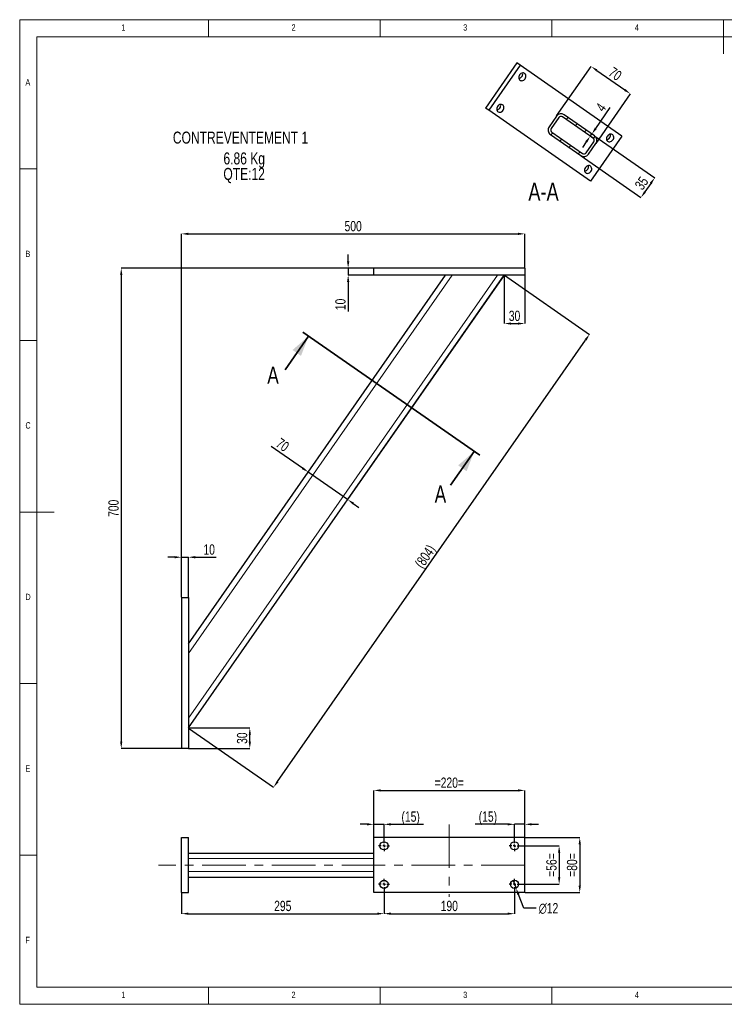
# Model space of a CAD drawing. Header units: millimetres. Extents: x 5 to 415, y 5 to 292.
# Tile 1 of 2: x 5 to 210, y 5 to 292. Entities that reach past the tile are written whole.
import ezdxf

# ---------------------------------------------------------------- set-up
doc = ezdxf.new("R2010")
doc.units = ezdxf.units.MM
doc.header["$PDSIZE"] = -1
doc.linetypes.add('CENTERX2', pattern=[20.32, 12.7, -2.54, 2.54, -2.54])
for name, color, linetype in [('COTES', 1, 'Continuous'), ('NOTES', 6, 'Continuous'), ('TRAIT-FINS', 9, 'Continuous'), ('TRAIT-MIXTES', 3, 'CENTERX2')]:
    doc.layers.add(name, color=color, linetype=linetype)
doc.layers.add('TRAIT-FORT', color=4, linetype='Continuous', lineweight=25)
doc.styles.add('SLDTEXTSTYLE0', font='TXT', dxfattribs={"width": 0.75})
doc.dimstyles.new('SLDDIMSTYLE0', dxfattribs={"dimtxt": 3, "dimasz": 2, "dimexe": 0, "dimexo": 0.0625, "dimgap": 0.75, "dimtad": 1, "dimlfac": 5, "dimrnd": 1e-09, "dimzin": 12, "dimdsep": 46, "dimtxsty": 'SLDTEXTSTYLE0', "dimsah": 1, "dimcen": 0.09, "dimadec": 0, "dimazin": 3, "dimtfac": 1, "dimtmove": 0, "dimatfit": 0, "dimfxl": 1, "dimfrac": 2, "dimtolj": 1, "dimtzin": 12, "dimarcsym": 0})
doc.dimstyles.new('SLDDIMSTYLE1', dxfattribs={"dimtxt": 3, "dimasz": 2, "dimexe": 0, "dimexo": 0.0625, "dimgap": 0.75, "dimtad": 1, "dimlfac": 5, "dimrnd": 1e-09, "dimzin": 12, "dimdsep": 46, "dimtxsty": 'SLDTEXTSTYLE0', "dimsah": 1, "dimcen": 0.09, "dimadec": 0, "dimazin": 3, "dimtfac": 1, "dimtofl": 0, "dimtmove": 0, "dimatfit": 3, "dimfxl": 1, "dimfrac": 2, "dimtolj": 1, "dimtzin": 12, "dimarcsym": 0})
doc.dimstyles.new('SLDDIMSTYLE2', dxfattribs={"dimtxt": 3, "dimasz": 2, "dimexe": 0, "dimexo": 0.0625, "dimgap": 0.75, "dimtad": 1, "dimdec": 0, "dimlfac": 5, "dimrnd": 1e-09, "dimzin": 12, "dimdsep": 46, "dimtxsty": 'SLDTEXTSTYLE0', "dimsah": 1, "dimcen": 0.09, "dimadec": 0, "dimazin": 3, "dimtfac": 1, "dimtdec": 0, "dimtofl": 0, "dimtmove": 0, "dimatfit": 3, "dimfxl": 1, "dimfrac": 2, "dimtolj": 1, "dimtzin": 12, "dimarcsym": 0})
doc.dimstyles.new('SLDDIMSTYLE3', dxfattribs={"dimtxt": 3, "dimasz": 2, "dimexe": 0, "dimexo": 0.0625, "dimgap": 0.75, "dimtad": 1, "dimdec": 0, "dimlfac": 5, "dimrnd": 1e-09, "dimzin": 12, "dimdsep": 46, "dimtxsty": 'SLDTEXTSTYLE0', "dimsah": 1, "dimcen": 0.09, "dimadec": 0, "dimazin": 3, "dimtfac": 1, "dimtdec": 0, "dimtmove": 0, "dimatfit": 0, "dimfxl": 1, "dimfrac": 2, "dimtolj": 1, "dimtzin": 12, "dimarcsym": 0})
doc.dimstyles.new('SLDDIMSTYLE4', dxfattribs={"dimtxt": 3, "dimasz": 2, "dimexe": 0, "dimexo": 0.0625, "dimgap": 0.75, "dimtad": 0, "dimtih": 1, "dimtoh": 1, "dimlfac": 5, "dimrnd": 1e-09, "dimzin": 12, "dimdsep": 46, "dimtxsty": 'SLDTEXTSTYLE0', "dimblk1": 'NONE', "dimsah": 1, "dimcen": 0, "dimadec": 0, "dimazin": 3, "dimtfac": 1, "dimtmove": 0, "dimatfit": 3, "dimldrblk": 'NONE', "dimfxl": 1, "dimfrac": 2, "dimtolj": 1, "dimtzin": 12, "dimarcsym": 0})

# ---------------------------------------------------------------- blocks, each defined once
blk = doc.blocks.new('_D')
at = {"layer": 'COTES', "color": 0, "lineweight": -2, "transparency": 16777216}
for p, q in [((50.12, 135.32), (48.12, 135.32)), ((52.12, 123.63), (52.12, 135.32)), ((52.12, 135.32), (54.12, 135.32)), ((54.12, 123.63), (54.12, 135.32)), ((56.12, 135.32), (62.24, 135.32))]:
    blk.add_line(p, q, dxfattribs=at)
at = {"layer": 'COTES', "color": 0, "transparency": 16777216}
for points in [[(50.12, 135.65), (50.12, 134.99), (52.12, 135.32)], [(56.12, 135.65), (56.12, 134.99), (54.12, 135.32)]]:
    blk.add_solid(points, dxfattribs=at)
at = {"layer": 'Defpoints', "color": 0, "transparency": 16777216}
for p in [(54.12, 135.32), (52.12, 123.57), (54.12, 123.57)]:
    blk.add_point(p, dxfattribs=at)
at = {"layer": 'COTES', "color": 0, "transparency": 16777216, "insert": (60.18, 139.07), "char_height": 3, "attachment_point": 2, "style": 'SLDTEXTSTYLE0'}
blk.add_mtext('\\A1;10', dxfattribs=at)
blk = doc.blocks.new('_D_1')
at = {"layer": 'COTES', "color": 0, "lineweight": -2, "transparency": 16777216}
for p, q in [((100.66, 221.57), (100.66, 223.57)), ((108.05, 219.57), (100.66, 219.57)), ((100.66, 219.57), (100.66, 217.57)), ((108.05, 217.57), (100.66, 217.57)), ((100.66, 215.57), (100.66, 206.94))]:
    blk.add_line(p, q, dxfattribs=at)
at = {"layer": 'COTES', "color": 0, "transparency": 16777216}
for points in [[(100.33, 221.57), (101, 221.57), (100.66, 219.57)], [(100.33, 215.57), (101, 215.57), (100.66, 217.57)]]:
    blk.add_solid(points, dxfattribs=at)
at = {"layer": 'Defpoints', "color": 0, "transparency": 16777216}
for p in [(108.12, 219.57), (100.66, 217.57), (108.12, 217.57)]:
    blk.add_point(p, dxfattribs=at)
at = {"layer": 'COTES', "color": 0, "transparency": 16777216, "insert": (96.91, 209), "char_height": 3, "attachment_point": 2, "rotation": 90, "style": 'SLDTEXTSTYLE0'}
blk.add_mtext('\\A1;10', dxfattribs=at)
blk = doc.blocks.new('_D_2')
at = {"layer": 'COTES', "color": 0, "lineweight": -2, "transparency": 16777216}
for p, q in [((52.12, 123.63), (52.12, 229.57)), ((54.12, 229.57), (150.12, 229.57)), ((152.12, 219.63), (152.12, 229.57))]:
    blk.add_line(p, q, dxfattribs=at)
at = {"layer": 'COTES', "color": 0, "transparency": 16777216}
for points in [[(54.12, 229.9), (54.12, 229.24), (52.12, 229.57)], [(150.12, 229.9), (150.12, 229.24), (152.12, 229.57)]]:
    blk.add_solid(points, dxfattribs=at)
at = {"layer": 'Defpoints', "color": 0, "transparency": 16777216}
for p in [(152.12, 229.57), (152.12, 219.57), (52.12, 123.57)]:
    blk.add_point(p, dxfattribs=at)
at = {"layer": 'COTES', "color": 0, "transparency": 16777216, "insert": (102.12, 233.32), "char_height": 3, "attachment_point": 2, "style": 'SLDTEXTSTYLE0'}
blk.add_mtext('\\A1;500', dxfattribs=at)
blk = doc.blocks.new('_D_3')
at = {"layer": 'COTES', "color": 0, "lineweight": -2, "transparency": 16777216}
for p, q in [((108.05, 219.57), (34.57, 219.57)), ((34.57, 217.57), (34.57, 81.57)), ((52.05, 79.57), (34.57, 79.57))]:
    blk.add_line(p, q, dxfattribs=at)
at = {"layer": 'COTES', "color": 0, "transparency": 16777216}
for points in [[(34.24, 217.57), (34.9, 217.57), (34.57, 219.57)], [(34.24, 81.57), (34.9, 81.57), (34.57, 79.57)]]:
    blk.add_solid(points, dxfattribs=at)
at = {"layer": 'Defpoints', "color": 0, "transparency": 16777216}
for p in [(108.12, 219.57), (34.57, 79.57), (52.12, 79.57)]:
    blk.add_point(p, dxfattribs=at)
at = {"layer": 'COTES', "color": 0, "transparency": 16777216, "insert": (30.82, 149.57), "char_height": 3, "attachment_point": 2, "rotation": 90, "style": 'SLDTEXTSTYLE0'}
blk.add_mtext('\\A1;700', dxfattribs=at)
blk = doc.blocks.new('_D_4')
at = {"layer": 'COTES', "color": 0, "lineweight": -2, "transparency": 16777216}
for p, q in [((146.17, 217.53), (170.95, 200.26)), ((80.09, 69.9), (169.81, 198.62)), ((54.17, 85.53), (78.95, 68.26))]:
    blk.add_line(p, q, dxfattribs=at)
at = {"layer": 'COTES', "color": 0, "transparency": 16777216}
for points in [[(169.53, 198.81), (170.08, 198.43), (170.95, 200.26)], [(79.82, 70.09), (80.37, 69.71), (78.95, 68.26)]]:
    blk.add_solid(points, dxfattribs=at)
at = {"layer": 'Defpoints', "color": 0, "transparency": 16777216}
for p in [(146.12, 217.57), (170.95, 200.26), (54.12, 85.57)]:
    blk.add_point(p, dxfattribs=at)
at = {"layer": 'COTES', "color": 0, "transparency": 16777216, "insert": (121.87, 136.41), "char_height": 3, "attachment_point": 2, "rotation": 55.1247, "style": 'SLDTEXTSTYLE0'}
blk.add_mtext('\\A1;(804)', dxfattribs=at)
blk = doc.blocks.new('_D_5')
at = {"layer": 'COTES', "color": 0, "lineweight": -2, "transparency": 16777216}
for p, q in [((146.12, 217.51), (146.12, 203.43)), ((152.12, 217.51), (152.12, 203.43)), ((148.12, 203.43), (150.12, 203.43))]:
    blk.add_line(p, q, dxfattribs=at)
at = {"layer": 'COTES', "color": 0, "transparency": 16777216}
for points in [[(148.12, 203.76), (148.12, 203.1), (146.12, 203.43)], [(150.12, 203.76), (150.12, 203.1), (152.12, 203.43)]]:
    blk.add_solid(points, dxfattribs=at)
at = {"layer": 'Defpoints', "color": 0, "transparency": 16777216}
for p in [(146.12, 217.57), (152.12, 217.57), (152.12, 203.43)]:
    blk.add_point(p, dxfattribs=at)
at = {"layer": 'COTES', "color": 0, "transparency": 16777216, "insert": (149.12, 207.18), "char_height": 3, "attachment_point": 2, "style": 'SLDTEXTSTYLE0'}
blk.add_mtext('\\A1;30', dxfattribs=at)
blk = doc.blocks.new('_D_6')
at = {"layer": 'COTES', "color": 0, "lineweight": -2, "transparency": 16777216}
for p, q in [((54.18, 85.57), (72.02, 85.57)), ((72.02, 81.57), (72.02, 83.57)), ((54.18, 79.57), (72.02, 79.57))]:
    blk.add_line(p, q, dxfattribs=at)
at = {"layer": 'COTES', "color": 0, "transparency": 16777216}
for points in [[(71.69, 83.57), (72.36, 83.57), (72.02, 85.57)], [(71.69, 81.57), (72.36, 81.57), (72.02, 79.57)]]:
    blk.add_solid(points, dxfattribs=at)
at = {"layer": 'Defpoints', "color": 0, "transparency": 16777216}
for p in [(54.12, 85.57), (72.02, 85.57), (54.12, 79.57)]:
    blk.add_point(p, dxfattribs=at)
at = {"layer": 'COTES', "color": 0, "transparency": 16777216, "insert": (68.27, 82.57), "char_height": 3, "attachment_point": 2, "rotation": 90, "style": 'SLDTEXTSTYLE0'}
blk.add_mtext('\\A1;30', dxfattribs=at)
blk = doc.blocks.new('_D_7')
at = {"layer": 'COTES', "color": 0, "lineweight": -2, "transparency": 16777216}
for p, q in [((146.08, 217.52), (100.5, 152.13)), ((87.38, 161.27), (78.28, 167.61)), ((54.15, 110.11), (89.02, 160.13)), ((100.5, 152.13), (89.02, 160.13)), ((102.14, 150.98), (103.79, 149.84))]:
    blk.add_line(p, q, dxfattribs=at)
at = {"layer": 'COTES', "color": 0, "transparency": 16777216}
for points in [[(87.57, 161.55), (87.19, 161), (89.02, 160.13)], [(102.34, 151.26), (101.95, 150.71), (100.5, 152.13)]]:
    blk.add_solid(points, dxfattribs=at)
at = {"layer": 'Defpoints', "color": 0, "transparency": 16777216}
for p in [(146.12, 217.57), (89.02, 160.13), (54.12, 110.05)]:
    blk.add_point(p, dxfattribs=at)
at = {"layer": 'COTES', "color": 0, "transparency": 16777216, "insert": (82.43, 169.3), "char_height": 3, "attachment_point": 2, "rotation": 325.1247, "style": 'SLDTEXTSTYLE0'}
blk.add_mtext('\\A1;70', dxfattribs=at)
blk = doc.blocks.new('SW_NOTE_3')
at = {"layer": 'NOTES', "color": 0, "char_height": 3.5, "attachment_point": 2, "style": 'SLDTEXTSTYLE0'}
for s, insert in [('6.86 Kg', (8.2, 4.51)), ('QTE:12', (8.18, -0.01))]:
    blk.add_mtext(s, dxfattribs=dict(at, insert=insert))
blk = doc.blocks.new('_D_17')
at = {"layer": 'COTES', "color": 0, "lineweight": -2, "transparency": 16777216}
for p, q in [((52.12, 37.53), (52.12, 31.42)), ((111.12, 38.33), (111.12, 31.42)), ((54.12, 31.42), (109.12, 31.42))]:
    blk.add_line(p, q, dxfattribs=at)
at = {"layer": 'COTES', "color": 0, "transparency": 16777216}
for points in [[(54.12, 31.75), (54.12, 31.09), (52.12, 31.42)], [(109.12, 31.75), (109.12, 31.09), (111.12, 31.42)]]:
    blk.add_solid(points, dxfattribs=at)
at = {"layer": 'Defpoints', "color": 0, "transparency": 16777216}
for p in [(52.12, 37.59), (111.12, 38.39), (111.12, 31.42)]:
    blk.add_point(p, dxfattribs=at)
at = {"layer": 'COTES', "color": 0, "transparency": 16777216, "insert": (81.62, 35.17), "char_height": 3, "attachment_point": 2, "style": 'SLDTEXTSTYLE0'}
blk.add_mtext('\\A1;295', dxfattribs=at)
blk = doc.blocks.new('_D_18')
at = {"layer": 'COTES', "color": 0, "lineweight": -2, "transparency": 16777216}
for p, q in [((111.12, 38.33), (111.12, 31.42)), ((149.12, 38.33), (149.12, 31.42)), ((113.12, 31.42), (147.12, 31.42))]:
    blk.add_line(p, q, dxfattribs=at)
at = {"layer": 'COTES', "color": 0, "transparency": 16777216}
for points in [[(113.12, 31.75), (113.12, 31.09), (111.12, 31.42)], [(147.12, 31.75), (147.12, 31.09), (149.12, 31.42)]]:
    blk.add_solid(points, dxfattribs=at)
at = {"layer": 'Defpoints', "color": 0, "transparency": 16777216}
for p in [(111.12, 38.39), (149.12, 38.39), (149.12, 31.42)]:
    blk.add_point(p, dxfattribs=at)
at = {"layer": 'COTES', "color": 0, "transparency": 16777216, "insert": (130.12, 35.17), "char_height": 3, "attachment_point": 2, "style": 'SLDTEXTSTYLE0'}
blk.add_mtext('\\A1;190', dxfattribs=at)
blk = doc.blocks.new('_D_19')
at = {"layer": 'COTES', "color": 0, "lineweight": -2, "transparency": 16777216}
for p, q in [((108.12, 53.65), (108.12, 67.35)), ((110.12, 67.35), (150.12, 67.35)), ((152.12, 53.65), (152.12, 67.35))]:
    blk.add_line(p, q, dxfattribs=at)
at = {"layer": 'COTES', "color": 0, "transparency": 16777216}
for points in [[(110.12, 67.68), (110.12, 67.02), (108.12, 67.35)], [(150.12, 67.68), (150.12, 67.02), (152.12, 67.35)]]:
    blk.add_solid(points, dxfattribs=at)
at = {"layer": 'Defpoints', "color": 0, "transparency": 16777216}
for p in [(152.12, 67.35), (108.12, 53.59), (152.12, 53.59)]:
    blk.add_point(p, dxfattribs=at)
at = {"layer": 'COTES', "color": 0, "transparency": 16777216, "insert": (130.12, 71.1), "char_height": 3, "attachment_point": 2, "style": 'SLDTEXTSTYLE0'}
blk.add_mtext('\\A1;=220=', dxfattribs=at)
blk = doc.blocks.new('_D_20')
at = {"layer": 'COTES', "color": 0, "lineweight": -2, "transparency": 16777216}
for p, q in [((150.78, 51.19), (162.12, 51.19)), ((162.12, 49.19), (162.12, 41.99)), ((150.78, 39.99), (162.12, 39.99))]:
    blk.add_line(p, q, dxfattribs=at)
at = {"layer": 'COTES', "color": 0, "transparency": 16777216}
for points in [[(161.78, 49.19), (162.45, 49.19), (162.12, 51.19)], [(161.78, 41.99), (162.45, 41.99), (162.12, 39.99)]]:
    blk.add_solid(points, dxfattribs=at)
at = {"layer": 'Defpoints', "color": 0, "transparency": 16777216}
for p in [(150.72, 51.19), (150.72, 39.99), (162.12, 39.99)]:
    blk.add_point(p, dxfattribs=at)
at = {"layer": 'COTES', "color": 0, "transparency": 16777216, "insert": (158.37, 45.59), "char_height": 3, "attachment_point": 2, "rotation": 90, "style": 'SLDTEXTSTYLE0'}
blk.add_mtext('\\A1;=56=', dxfattribs=at)
blk = doc.blocks.new('_D_21')
at = {"layer": 'COTES', "color": 0, "lineweight": -2, "transparency": 16777216}
for p, q in [((152.18, 53.59), (168.12, 53.59)), ((168.12, 51.59), (168.12, 39.59)), ((152.18, 37.59), (168.12, 37.59))]:
    blk.add_line(p, q, dxfattribs=at)
at = {"layer": 'COTES', "color": 0, "transparency": 16777216}
for points in [[(167.78, 51.59), (168.45, 51.59), (168.12, 53.59)], [(167.78, 39.59), (168.45, 39.59), (168.12, 37.59)]]:
    blk.add_solid(points, dxfattribs=at)
at = {"layer": 'Defpoints', "color": 0, "transparency": 16777216}
for p in [(152.12, 53.59), (152.12, 37.59), (168.12, 37.59)]:
    blk.add_point(p, dxfattribs=at)
at = {"layer": 'COTES', "color": 0, "transparency": 16777216, "insert": (164.37, 45.59), "char_height": 3, "attachment_point": 2, "rotation": 90, "style": 'SLDTEXTSTYLE0'}
blk.add_mtext('\\A1;=80=', dxfattribs=at)
blk = doc.blocks.new('_D_22')
at = {"layer": 'COTES', "color": 0, "lineweight": -2, "transparency": 16777216}
for p, q in [((148.69, 41.11), (149.55, 38.87)), ((151.8, 33.02), (150.27, 37)), ((155.43, 33.02), (151.8, 33.02))]:
    blk.add_line(p, q, dxfattribs=at)
at = {"layer": 'COTES', "color": 0, "transparency": 16777216}
blk.add_solid([(150.58, 37.12), (149.95, 36.88), (149.55, 38.87)], dxfattribs=at)
at = {"layer": 'Defpoints', "color": 0, "transparency": 16777216}
for p in [(148.69, 41.11), (149.55, 38.87)]:
    blk.add_point(p, dxfattribs=at)
at = {"layer": 'COTES', "color": 0, "transparency": 16777216, "insert": (156.18, 34.52), "char_height": 3, "attachment_point": 1, "style": 'SLDTEXTSTYLE0'}
blk.add_mtext('\\A1;∅12', dxfattribs=at)
blk = doc.blocks.new('_None')
blk = doc.blocks.new('_D_23')
at = {"layer": 'COTES', "color": 0, "lineweight": -2, "transparency": 16777216}
for p, q in [((147.12, 57.46), (137.62, 57.46)), ((149.12, 52.85), (149.12, 57.46)), ((152.12, 57.46), (149.12, 57.46)), ((152.12, 53.65), (152.12, 57.46)), ((154.12, 57.46), (156.12, 57.46))]:
    blk.add_line(p, q, dxfattribs=at)
at = {"layer": 'COTES', "color": 0, "transparency": 16777216}
for points in [[(147.12, 57.8), (147.12, 57.13), (149.12, 57.46)], [(154.12, 57.8), (154.12, 57.13), (152.12, 57.46)]]:
    blk.add_solid(points, dxfattribs=at)
at = {"layer": 'Defpoints', "color": 0, "transparency": 16777216}
for p in [(152.12, 57.46), (149.12, 52.79), (152.12, 53.59)]:
    blk.add_point(p, dxfattribs=at)
at = {"layer": 'COTES', "color": 0, "transparency": 16777216, "insert": (141.37, 61.21), "char_height": 3, "attachment_point": 2, "style": 'SLDTEXTSTYLE0'}
blk.add_mtext('\\A1;(15)', dxfattribs=at)
blk = doc.blocks.new('_D_24')
at = {"layer": 'COTES', "color": 0, "lineweight": -2, "transparency": 16777216}
for p, q in [((106.12, 57.46), (104.12, 57.46)), ((108.12, 53.65), (108.12, 57.46)), ((108.12, 57.46), (111.12, 57.46)), ((111.12, 52.85), (111.12, 57.46)), ((113.12, 57.46), (122.62, 57.46))]:
    blk.add_line(p, q, dxfattribs=at)
at = {"layer": 'COTES', "color": 0, "transparency": 16777216}
for points in [[(106.12, 57.8), (106.12, 57.13), (108.12, 57.46)], [(113.12, 57.8), (113.12, 57.13), (111.12, 57.46)]]:
    blk.add_solid(points, dxfattribs=at)
at = {"layer": 'Defpoints', "color": 0, "transparency": 16777216}
for p in [(108.12, 57.46), (108.12, 53.59), (111.12, 52.79)]:
    blk.add_point(p, dxfattribs=at)
at = {"layer": 'COTES', "color": 0, "transparency": 16777216, "insert": (118.87, 61.21), "char_height": 3, "attachment_point": 2, "style": 'SLDTEXTSTYLE0'}
blk.add_mtext('\\A1;(15)', dxfattribs=at)
blk = doc.blocks.new('SW_CENTERMARKSYMBOL_4')
at = {"layer": 'TRAIT-MIXTES', "color": 0}
for p, q in [((-0.8, 0), (-1.6, 0)), ((0, 0), (-0.4, 0)), ((0, 0.8), (0, 1.6)), ((0, 0), (0, 0.4)), ((0, 0), (0, -0.4)), ((0, 0), (0.4, 0)), ((0.8, 0), (1.6, 0)), ((0, -0.8), (0, -1.6))]:
    blk.add_line(p, q, dxfattribs=at)
blk = doc.blocks.new('SW_CENTERMARKSYMBOL_5')
at = {"layer": 'TRAIT-MIXTES', "color": 0}
for p, q in [((-0.8, 0), (-1.6, 0)), ((0, 0), (-0.4, 0)), ((0, 0.8), (0, 1.6)), ((0, 0), (0, 0.4)), ((0, 0), (0, -0.4)), ((0, 0), (0.4, 0)), ((0.8, 0), (1.6, 0)), ((0, -0.8), (0, -1.6))]:
    blk.add_line(p, q, dxfattribs=at)
blk = doc.blocks.new('SW_CENTERMARKSYMBOL_6')
at = {"layer": 'TRAIT-MIXTES', "color": 0}
for p, q in [((-0.8, 0), (-1.6, 0)), ((0, 0), (-0.4, 0)), ((0, 0.8), (0, 1.6)), ((0, 0), (0, 0.4)), ((0, 0), (0, -0.4)), ((0, 0), (0.4, 0)), ((0.8, 0), (1.6, 0)), ((0, -0.8), (0, -1.6))]:
    blk.add_line(p, q, dxfattribs=at)
blk = doc.blocks.new('SW_CENTERMARKSYMBOL_7')
at = {"layer": 'TRAIT-MIXTES', "color": 0}
for p, q in [((-0.8, 0), (-1.6, 0)), ((0, 0), (-0.4, 0)), ((0, 0.8), (0, 1.6)), ((0, 0), (0, 0.4)), ((0, 0), (0, -0.4)), ((0, 0), (0.4, 0)), ((0.8, 0), (1.6, 0)), ((0, -0.8), (0, -1.6))]:
    blk.add_line(p, q, dxfattribs=at)
blk = doc.blocks.new('_D_25')
at = {"layer": 'COTES', "color": 0, "lineweight": -2, "transparency": 16777216}
for p, q in [((172.48, 258.09), (189.95, 245.91)), ((168.48, 252.35), (185.95, 240.17)), ((188.81, 244.27), (187.09, 241.81))]:
    blk.add_line(p, q, dxfattribs=at)
at = {"layer": 'COTES', "color": 0, "transparency": 16777216}
for points in [[(188.54, 244.46), (189.08, 244.08), (189.95, 245.91)], [(186.82, 242), (187.37, 241.62), (185.95, 240.17)]]:
    blk.add_solid(points, dxfattribs=at)
at = {"layer": 'Defpoints', "color": 0, "transparency": 16777216}
for p in [(172.43, 258.13), (168.43, 252.38), (185.95, 240.17)]:
    blk.add_point(p, dxfattribs=at)
at = {"layer": 'COTES', "color": 0, "transparency": 16777216, "insert": (184.88, 245.19), "char_height": 3, "attachment_point": 2, "rotation": 55.1247, "style": 'SLDTEXTSTYLE0'}
blk.add_mtext('\\A1;35', dxfattribs=at)
blk = doc.blocks.new('_D_26')
at = {"layer": 'COTES', "color": 0, "lineweight": -2, "transparency": 16777216}
for p, q in [((172.77, 260.33), (177, 266.38)), ((171.17, 258.03), (171.63, 258.69)), ((172.38, 258.16), (171.63, 258.69)), ((170.03, 256.39), (168.88, 254.75)), ((171.92, 257.51), (171.17, 258.03))]:
    blk.add_line(p, q, dxfattribs=at)
at = {"layer": 'COTES', "color": 0, "transparency": 16777216}
for points in [[(172.5, 260.52), (173.05, 260.14), (171.63, 258.69)], [(169.75, 256.58), (170.3, 256.2), (171.17, 258.03)]]:
    blk.add_solid(points, dxfattribs=at)
at = {"layer": 'Defpoints', "color": 0, "transparency": 16777216}
for p in [(171.63, 258.69), (171.98, 257.47), (172.43, 258.13)]:
    blk.add_point(p, dxfattribs=at)
at = {"layer": 'COTES', "color": 0, "transparency": 16777216, "insert": (173.06, 267.3), "char_height": 3, "attachment_point": 2, "rotation": 55.1247, "style": 'SLDTEXTSTYLE0'}
blk.add_mtext('\\A1;4', dxfattribs=at)
blk = doc.blocks.new('_D_27')
at = {"layer": 'COTES', "color": 0, "lineweight": -2, "transparency": 16777216}
for p, q in [((161.38, 263.95), (171.43, 278.37)), ((173.07, 277.23), (181.27, 271.51)), ((172.87, 255.95), (182.91, 270.37))]:
    blk.add_line(p, q, dxfattribs=at)
at = {"layer": 'COTES', "color": 0, "transparency": 16777216}
for points in [[(173.26, 277.5), (172.88, 276.95), (171.43, 278.37)], [(181.46, 271.78), (181.08, 271.24), (182.91, 270.37)]]:
    blk.add_solid(points, dxfattribs=at)
at = {"layer": 'Defpoints', "color": 0, "transparency": 16777216}
for p in [(182.91, 270.37), (161.34, 263.9), (172.83, 255.9)]:
    blk.add_point(p, dxfattribs=at)
at = {"layer": 'COTES', "color": 0, "transparency": 16777216, "insert": (179.31, 277.44), "char_height": 3, "attachment_point": 2, "rotation": 325.1247, "style": 'SLDTEXTSTYLE0'}
blk.add_mtext('\\A1;70', dxfattribs=at)

msp = doc.modelspace()

# ---------------------------------------------------------------- hatches: boundary and pattern name
at = {"layer": 'TRAIT-FINS'}
h = msp.add_hatch(dxfattribs=at)
h.set_pattern_fill('ANSI31', color=256, angle=3e-322, style=0)
edge = h.paths.add_edge_path(flags=0)
edge.add_arc((171.5176, 256.8132), 1.6, 325.124672, 415.124672)
edge.add_line((172.4325, 258.1259), (163.5722, 264.3012))
edge.add_arc((162.6573, 262.9886), 1.6, 55.124672, 145.124672)
edge.add_line((161.3447, 263.9034), (159.1719, 260.7859))
edge.add_arc((160.4845, 259.8711), 1.6, 145.124672, 235.124672)
edge.add_line((159.5697, 258.5584), (168.43, 252.3831))
edge.add_arc((169.3448, 253.6957), 1.6, 235.124672, 325.124672)
edge.add_line((170.6575, 252.7808), (172.8303, 255.8983))
edge = h.paths.add_edge_path(flags=0)
edge.add_arc((162.6573, 262.9886), 0.8, 55.124672, 145.124672, ccw=False)
edge.add_line((163.1148, 263.6449), (171.9751, 257.4695))
edge.add_arc((171.5176, 256.8132), 0.8, -34.875328, 55.124672, ccw=False)
edge.add_line((172.1739, 256.3558), (170.0011, 253.2383))
edge.add_arc((169.3448, 253.6957), 0.8, 235.124672, 325.124672, ccw=False)
edge.add_line((168.8874, 253.0394), (160.0271, 259.2147))
edge.add_arc((160.4845, 259.8711), 0.8, 145.124672, 235.124672, ccw=False)
edge.add_line((159.8282, 260.3285), (162.001, 263.446))

# ---------------------------------------------------------------- linework, layer by layer
at = {"lineweight": 18}
for p, q in [((415, 292), (5, 292)), ((5, 292), (5, 5)), ((60, 287), (60, 292)), ((110, 292), (110, 287)), ((160, 287), (160, 292)), ((210, 292), (210, 282)), ((410, 287), (10, 287)), ((10, 287), (10, 10)), ((10, 248.5), (5, 248.5)), ((5, 198.5), (10, 198.5)), ((5, 148.5), (15, 148.5)), ((5, 98.5), (10, 98.5)), ((10, 48.5), (5, 48.5)), ((10, 10), (410, 10)), ((60, 5), (60, 10)), ((110, 10), (110, 5)), ((160, 5), (160, 10)), ((5, 5), (415, 5))]:
    msp.add_line(p, q, dxfattribs=at)
at = {"lineweight": 35}
for p, q in [((87.4909, 200.9244), (139.0093, 165.0176)), ((82.2702, 189.936), (89.1317, 199.7808)), ((130.507, 156.3164), (137.3685, 166.1612))]:
    msp.add_line(p, q, dxfattribs=at)
for points in [[(89.1317, 199.7808), (84.4703, 195.7161), (86.9315, 194.0007)], [(137.3685, 166.1612), (132.7071, 162.0965), (135.1683, 160.3811)]]:
    msp.add_solid(points, dxfattribs=at)
at = {"layer": 'TRAIT-FINS', "lineweight": 18}
for p, q in [((54.1164, 107.256), (131.0018, 217.5698)), ((54.1164, 88.368), (144.1662, 217.5698)), ((54.1164, 47.4905), (108.1164, 47.4905)), ((54.1164, 43.6905), (108.1164, 43.6905))]:
    msp.add_line(p, q, dxfattribs=at)
at = {"layer": 'TRAIT-FORT', "lineweight": 25}
for p, q in [((149.804, 279.3824), (140.6553, 266.256)), ((150.7422, 278.7285), (141.5935, 265.6021)), ((150.7422, 278.7285), (149.804, 279.3824)), ((180.3565, 258.0882), (150.7422, 278.7285)), ((141.5935, 265.6021), (140.6553, 266.256)), ((171.2078, 244.9618), (141.5935, 265.6021)), ((172.4325, 258.1259), (163.5722, 264.3012)), ((161.3447, 263.9034), (159.1719, 260.7859)), ((162.001, 263.446), (159.8282, 260.3285)), ((171.9751, 257.4695), (163.1148, 263.6449)), ((159.5697, 258.5584), (168.43, 252.3831)), ((160.0271, 259.2147), (168.8874, 253.0394)), ((170.0011, 253.2383), (172.1739, 256.3558)), ((170.6575, 252.7808), (172.8303, 255.8983)), ((180.3565, 258.0882), (171.2078, 244.9618)), ((108.1164, 217.5698), (108.1164, 219.5698)), ((152.1164, 219.5698), (108.1164, 219.5698)), ((152.1164, 219.5698), (152.1164, 217.5698)), ((54.1164, 110.0542), (129.0516, 217.5698)), ((54.1164, 85.5698), (146.1164, 217.5698)), ((152.1164, 217.5698), (108.1164, 217.5698)), ((52.1164, 123.5698), (54.1164, 123.5698)), ((52.1164, 123.5698), (52.1164, 79.5698)), ((54.1164, 123.5698), (54.1164, 79.5698)), ((54.1164, 79.5698), (52.1164, 79.5698)), ((52.1164, 53.5905), (54.1164, 53.5905)), ((52.1164, 37.5905), (52.1164, 53.5905)), ((54.1164, 37.5905), (54.1164, 53.5905)), ((108.1164, 37.5905), (108.1164, 53.5905)), ((152.1164, 53.5905), (108.1164, 53.5905)), ((152.1164, 37.5905), (152.1164, 53.5905)), ((54.1164, 49.0905), (108.1164, 49.0905)), ((54.1164, 42.0905), (108.1164, 42.0905)), ((52.1164, 37.5905), (54.1164, 37.5905)), ((152.1164, 37.5905), (108.1164, 37.5905))]:
    msp.add_line(p, q, dxfattribs=at)
at = {"layer": 'TRAIT-FORT', "lineweight": 25, "flags": 128}
for points in [[(152.1967, 274.7893), (152.3374, 275.0413), (152.4231, 275.3113), (152.4486, 275.5837), (152.4125, 275.8427), (152.317, 276.0731), (152.1675, 276.2617), (151.9728, 276.3974), (151.7442, 276.4724), (151.4949, 276.4822), (151.2395, 276.4264), (150.9928, 276.3082), (150.7691, 276.1344), (150.5814, 275.9152), (150.4406, 275.6632), (150.355, 275.3932), (150.3295, 275.1208), (150.3655, 274.8618), (150.4611, 274.6313), (150.6105, 274.4428), (150.8052, 274.3071), (151.0339, 274.2321), (151.2832, 274.2223), (151.5386, 274.2781), (151.7853, 274.3963), (152.009, 274.5701), (152.1967, 274.7893)], [(145.7926, 265.6009), (145.9334, 265.8528), (146.019, 266.1229), (146.0445, 266.3953), (146.0085, 266.6542), (145.9129, 266.8847), (145.7635, 267.0732), (145.5688, 267.2089), (145.3401, 267.2839), (145.0908, 267.2938), (144.8354, 267.238), (144.5887, 267.1197), (144.365, 266.9459), (144.1773, 266.7267), (144.0366, 266.4747), (143.9509, 266.2047), (143.9254, 265.9323), (143.9615, 265.6733), (144.057, 265.4429), (144.2065, 265.2543), (144.4012, 265.1186), (144.6298, 265.0437), (144.8791, 265.0338), (145.1345, 265.0896), (145.3812, 265.2078), (145.605, 265.3816), (145.7926, 265.6009)], [(177.7727, 256.9636), (177.9135, 257.2156), (177.9991, 257.4856), (178.0246, 257.758), (177.9886, 258.017), (177.893, 258.2474), (177.7436, 258.436), (177.5489, 258.5717), (177.3202, 258.6466), (177.0709, 258.6565), (176.8155, 258.6007), (176.5688, 258.4825), (176.3451, 258.3087), (176.1574, 258.0894), (176.0167, 257.8375), (175.931, 257.5675), (175.9055, 257.295), (175.9416, 257.0361), (176.0371, 256.8056), (176.1866, 256.6171), (176.3813, 256.4814), (176.6099, 256.4064), (176.8592, 256.3965), (177.1146, 256.4523), (177.3613, 256.5706), (177.585, 256.7444), (177.7727, 256.9636)], [(171.3686, 247.7752), (171.5094, 248.0271), (171.595, 248.2971), (171.6205, 248.5695), (171.5845, 248.8285), (171.4889, 249.059), (171.3395, 249.2475), (171.1448, 249.3832), (170.9161, 249.4582), (170.6669, 249.4681), (170.4114, 249.4122), (170.1647, 249.294), (169.941, 249.1202), (169.7533, 248.901), (169.6126, 248.649), (169.527, 248.379), (169.5014, 248.1066), (169.5375, 247.8476), (169.633, 247.6172), (169.7825, 247.4286), (169.9772, 247.2929), (170.2058, 247.218), (170.4551, 247.2081), (170.7105, 247.2639), (170.9573, 247.3821), (171.181, 247.5559), (171.3686, 247.7752)]]:
    msp.add_lwpolyline(points, dxfattribs=at)
at = {"layer": 'TRAIT-FORT', "lineweight": 25}
for centre in [(111.1164, 51.1905), (149.1164, 51.1905), (111.1164, 39.9905), (149.1164, 39.9905)]:
    msp.add_circle(centre, 1.2, dxfattribs=at)
for centre, radius, start, end in [((150.1644, 276.2058), 1.3426, 278.438656, 11.810688), ((143.7603, 267.0173), 1.3426, 278.438656, 11.810688), ((162.6573, 262.9886), 1.6, 55.124672, 145.124672), ((162.6573, 262.9886), 0.8, 55.124672, 145.124672), ((160.4845, 259.8711), 1.6, 145.124672, 235.124672), ((160.4845, 259.8711), 0.8, 145.124672, 235.124672), ((175.7404, 258.3801), 1.3426, 278.438656, 11.810688), ((171.5176, 256.8132), 0.8, 325.124672, 55.124672), ((171.5176, 256.8132), 1.6, 325.124672, 55.124672), ((169.3448, 253.6957), 1.6, 235.124672, 325.124672), ((169.3448, 253.6957), 0.8, 235.124672, 325.124672), ((169.3363, 249.1916), 1.3426, 278.438656, 11.810688)]:
    msp.add_arc(centre, radius, start, end, dxfattribs=at)
at = {"layer": 'TRAIT-MIXTES', "lineweight": 18}
for p, q in [((130.1164, 57.4347), (130.1164, 36.2964)), ((152.1164, 45.5905), (45.4507, 45.5905))]:
    msp.add_line(p, q, dxfattribs=at)

# ---------------------------------------------------------------- block references
at = {"layer": 'NOTES'}
msp.add_blockref('SW_NOTE_3', (62.1894, 248.8049), dxfattribs=at)
at = {"layer": 'TRAIT-MIXTES'}
for name, p in [('SW_CENTERMARKSYMBOL_7', (111.1164, 51.1905)), ('SW_CENTERMARKSYMBOL_5', (149.1164, 51.1905)), ('SW_CENTERMARKSYMBOL_6', (111.1164, 39.9905)), ('SW_CENTERMARKSYMBOL_4', (149.1164, 39.9905))]:
    msp.add_blockref(name, p, dxfattribs=at)

# ---------------------------------------------------------------- texts
at = {"char_height": 5, "attachment_point": 1, "style": 'SLDTEXTSTYLE0'}
for insert in [(77.1104, 190.8827), (125.8654, 156.236)]:
    msp.add_mtext('A', dxfattribs=dict(at, insert=insert))
at = {"layer": 'NOTES', "style": 'SLDTEXTSTYLE0'}
for s, insert, char_height, attachment_point in [('1', (34.5833, 290.668), 1.8521, 1), ('2', (84.1667, 290.668), 1.8521, 1), ('3', (134.1667, 290.668), 1.8521, 1), ('4', (184.1667, 290.668), 1.8521, 1), ('A', (6.6667, 274.668), 1.8521, 1), ('CONTREVENTEMENT 1', (69.3073, 259.3801), 3.5, 2), ('A-A', (157.5657, 244.5127), 5.29167, 2), ('B', (6.6667, 224.668), 1.8521, 1), ('C', (6.6667, 174.668), 1.8521, 1), ('D', (6.6667, 124.668), 1.8521, 1), ('E', (6.6667, 74.668), 1.8521, 1), ('F', (6.6667, 24.668), 1.8521, 1), ('1', (34.5833, 8.668), 1.8521, 1), ('2', (84.1667, 8.668), 1.8521, 1), ('3', (134.1667, 8.668), 1.8521, 1), ('4', (184.1667, 8.668), 1.8521, 1)]:
    msp.add_mtext(s, dxfattribs=dict(at, insert=insert, char_height=char_height, attachment_point=attachment_point))

# ---------------------------------------------------------------- dimensions: what is measured, and where the dimension line sits
at = {"layer": 'COTES'}
for base, p1, p2, angle, dimstyle, picture, middle in [((182.9131, 270.365), (161.3447, 263.9034), (172.8303, 255.8983), 325.124672, 'SLDDIMSTYLE1', '_D_27', (177.1703, 274.3676)), ((171.6294, 258.6856), (171.9751, 257.4695), (172.4325, 258.1259), 55.124672, 'SLDDIMSTYLE0', '_D_26', (176.1378, 265.1543)), ((185.9503, 240.1719), (172.4325, 258.1259), (168.43, 252.3831), 55.124672, 'SLDDIMSTYLE0', '_D_25', (187.9515, 243.0433)), ((100.6629, 217.5698), (108.1164, 219.5698), (108.1164, 217.5698), 90, 'SLDDIMSTYLE0', '_D_1', (100.6629, 209.0001)), ((34.5708, 79.5698), (108.1164, 219.5698), (52.1164, 79.5698), 90, 'SLDDIMSTYLE1', '_D_3', (34.5708, 149.5698)), ((89.0181, 160.1305), (146.1164, 217.5698), (54.1164, 110.0542), 325.124672, 'SLDDIMSTYLE0', '_D_7', (80.2812, 166.2199)), ((72.0226, 85.5698), (54.1164, 79.5698), (54.1164, 85.5698), 90, 'SLDDIMSTYLE0', '_D_6', (72.0226, 82.5698))]:
    dim = msp.add_linear_dim(base=base, p1=p1, p2=p2, angle=angle, dimstyle=dimstyle, dxfattribs=at)
    dim.commit()
    dim.dimension.update_dxf_attribs({"geometry": picture, "text_midpoint": middle, "dimtype": 160})
for base, p1, p2, dimstyle, picture, middle in [((152.1164, 229.5698), (52.1164, 123.5698), (152.1164, 219.5698), 'SLDDIMSTYLE1', '_D_2', (102.1164, 229.5698)), ((152.1164, 203.4304), (146.1164, 217.5698), (152.1164, 217.5698), 'SLDDIMSTYLE3', '_D_5', (149.1164, 203.4304)), ((54.1164, 135.3189), (52.1164, 123.5698), (54.1164, 123.5698), 'SLDDIMSTYLE0', '_D', (60.1789, 135.3189)), ((111.1164, 31.4195), (52.1164, 37.5905), (111.1164, 38.3905), 'SLDDIMSTYLE1', '_D_17', (81.6164, 31.4195)), ((149.1164, 31.4195), (111.1164, 38.3905), (149.1164, 38.3905), 'SLDDIMSTYLE1', '_D_18', (130.1164, 31.4195))]:
    dim = msp.add_linear_dim(base=base, p1=p1, p2=p2, dimstyle=dimstyle, dxfattribs=at)
    dim.commit()
    dim.dimension.update_dxf_attribs({"geometry": picture, "text_midpoint": middle, "dimtype": 160})
for base, p1, p2, angle, text, dimstyle, picture, middle in [((170.9499, 200.2617), (54.1164, 85.5698), (146.1164, 217.5698), 55.124672, '(<>)', 'SLDDIMSTYLE2', '_D_4', (124.9499, 134.2617)), ((168.1164, 37.5905), (152.1164, 53.5905), (152.1164, 37.5905), 90, '=<>=', 'SLDDIMSTYLE1', '_D_21', (168.1164, 45.5905)), ((162.1164, 39.9905), (150.7164, 51.1905), (150.7164, 39.9905), 90, '=<>=', 'SLDDIMSTYLE1', '_D_20', (162.1164, 45.5905))]:
    dim = msp.add_linear_dim(base=base, p1=p1, p2=p2, angle=angle, text=text, dimstyle=dimstyle, dxfattribs=at)
    dim.commit()
    dim.dimension.update_dxf_attribs({"geometry": picture, "text_midpoint": middle, "dimtype": 160})
for base, p1, p2, text, dimstyle, picture, middle in [((152.1164, 67.3513), (108.1164, 53.5905), (152.1164, 53.5905), '=<>=', 'SLDDIMSTYLE1', '_D_19', (130.1164, 67.3513)), ((108.1164, 57.4625), (111.1164, 52.7905), (108.1164, 53.5905), '(<>)', 'SLDDIMSTYLE0', '_D_24', (118.8664, 57.4625)), ((152.1164, 57.4625), (149.1164, 52.7905), (152.1164, 53.5905), '(<>)', 'SLDDIMSTYLE0', '_D_23', (141.3664, 57.4625))]:
    dim = msp.add_linear_dim(base=base, p1=p1, p2=p2, text=text, dimstyle=dimstyle, dxfattribs=at)
    dim.commit()
    dim.dimension.update_dxf_attribs({"geometry": picture, "text_midpoint": middle, "dimtype": 160})
dim = msp.add_diameter_dim_2p(p1=(148.6855, 41.1105), p2=(149.5474, 38.8706), dimstyle='SLDDIMSTYLE4', dxfattribs=at)
dim.commit()
dim.dimension.update_dxf_attribs({"geometry": '_D_22', "text_midpoint": (158.8025, 33.0222), "dimtype": 163})

doc.saveas('drawing.dxf')
